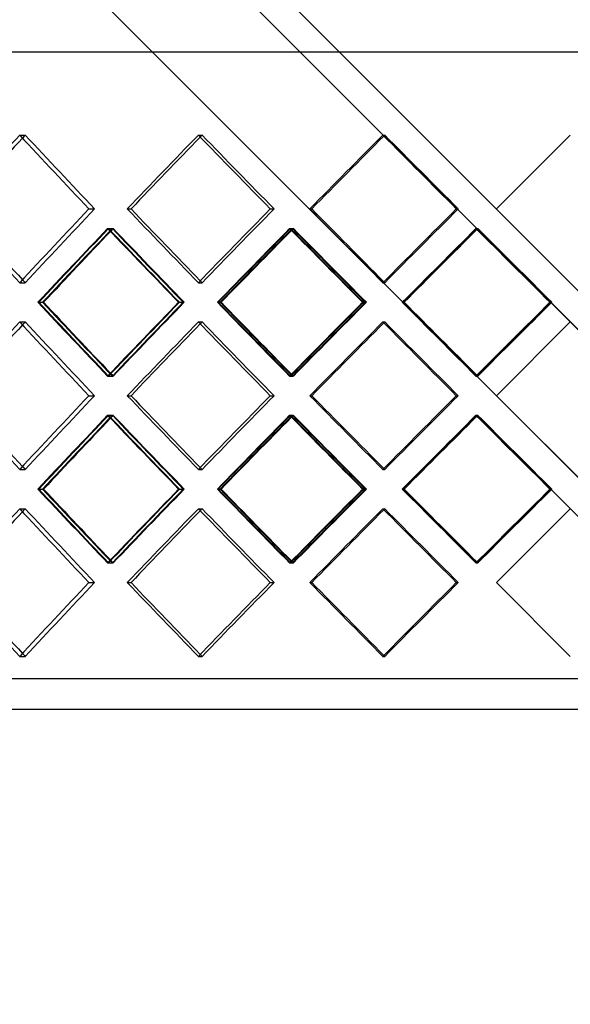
# Model space of a CAD drawing. Header units: millimetres. Extents: x -380 to 380, y -219 to 309.
# Tile 5 of 13: x -91 to 0, y -56 to 106. Entities that reach past the tile are written whole.
import ezdxf

# ---------------------------------------------------------------- set-up
doc = ezdxf.new("R2010")
doc.units = ezdxf.units.MM
doc.layers.add('HIDDEN', color=7, linetype='Continuous')
doc.layers.add('THICK', color=7, linetype='Continuous')

msp = doc.modelspace()

# ---------------------------------------------------------------- linework, layer by layer
at = {"layer": 'HIDDEN'}
for p, q in [((-243.75, 100.5), (243.75, 100.5)), ((-90.65, 86.77), (-89.73, 86.77)), ((-90.65, 86.77), (-89.73, 86.77)), ((-61.24, 86.77), (-60.62, 86.77)), ((-61.24, 86.77), (-60.62, 86.77)), ((-30.86, 86.77), (-30.55, 86.77)), ((-30.86, 86.77), (-30.55, 86.77)), ((-79.24, 74.62), (-78.32, 74.62)), ((-79.24, 74.62), (-78.32, 74.62)), ((-72.94, 74.62), (-72.31, 74.62)), ((-49.39, 74.62), (-48.77, 74.62)), ((-49.39, 74.62), (-48.77, 74.62)), ((-42.88, 74.62), (-42.57, 74.62)), ((-18.77, 74.62), (-18.46, 74.62)), ((-18.77, 74.62), (-18.46, 74.62)), ((-12.15, 74.62), (-12.15, 74.62)), ((-12.15, 74.62), (-12.15, 74.62)), ((-76.17, 71.39), (-75.25, 71.39)), ((-76.02, 71.39), (-75.4, 71.39)), ((-46.22, 71.39), (-45.6, 71.39)), ((-46.07, 71.39), (-45.75, 71.39)), ((-27.54, 59.23), (-15.38, 71.39)), ((-15.54, 71.39), (-15.23, 71.39)), ((-15.38, 71.39), (243.75, -187.75)), ((-15.38, 71.39), (-15.38, 71.39)), ((-90.65, 62.46), (-89.73, 62.46)), ((-90.65, 62.46), (-89.73, 62.46)), ((-61.24, 62.46), (-60.62, 62.46)), ((-61.24, 62.46), (-60.62, 62.46)), ((-30.86, 62.46), (-30.55, 62.46)), ((-30.86, 62.46), (-30.55, 62.46)), ((-87.53, 59.23), (-86.9, 59.23)), ((-64.48, 59.23), (-63.55, 59.23)), ((-64.36, 59.23), (-63.74, 59.23)), ((-57.99, 59.23), (-57.67, 59.23)), ((-34.19, 59.23), (-33.56, 59.23)), ((-34.07, 59.23), (-33.75, 59.23)), ((-15.38, 47.08), (-27.54, 59.23)), ((-27.54, 59.23), (-27.54, 59.23)), ((-3.23, 59.23), (-15.38, 47.08)), ((-3.35, 59.23), (-3.04, 59.23)), ((-3.23, 59.23), (-3.23, 59.23)), ((-90.65, 56), (-89.73, 56)), ((-90.65, 56), (-89.73, 56)), ((-61.24, 56), (-60.62, 56)), ((-61.24, 56), (-60.62, 56)), ((-30.86, 56), (-30.55, 56)), ((-30.86, 56), (-30.55, 56)), ((-76.17, 47.08), (-75.25, 47.08)), ((-76.02, 47.08), (-75.4, 47.08)), ((-46.22, 47.08), (-45.6, 47.08)), ((-46.07, 47.08), (-45.75, 47.08)), ((-15.54, 47.08), (-15.23, 47.08)), ((-15.38, 47.08), (-15.38, 47.08)), ((-79.24, 43.85), (-78.32, 43.85)), ((-79.24, 43.85), (-78.32, 43.85)), ((-72.94, 43.85), (-72.31, 43.85)), ((-49.39, 43.85), (-48.77, 43.85)), ((-49.39, 43.85), (-48.77, 43.85)), ((-42.88, 43.85), (-42.57, 43.85)), ((-18.77, 43.85), (-18.46, 43.85)), ((-18.77, 43.85), (-18.46, 43.85)), ((-12.15, 43.85), (-12.15, 43.85)), ((-12.15, 43.85), (-12.15, 43.85)), ((-76.17, 40.62), (-75.25, 40.62)), ((-76.02, 40.62), (-75.4, 40.62)), ((-46.22, 40.62), (-45.6, 40.62)), ((-46.07, 40.62), (-45.75, 40.62)), ((-27.54, 28.47), (-15.38, 40.62)), ((-15.54, 40.62), (-15.23, 40.62)), ((-15.38, 40.62), (243.75, -218.51)), ((-15.38, 40.62), (-15.38, 40.62)), ((-90.65, 31.7), (-89.73, 31.7)), ((-90.65, 31.7), (-89.73, 31.7)), ((-61.24, 31.7), (-60.62, 31.7)), ((-61.24, 31.7), (-60.62, 31.7)), ((-30.86, 31.7), (-30.55, 31.7)), ((-30.86, 31.7), (-30.55, 31.7)), ((-87.53, 28.47), (-86.9, 28.47)), ((-64.48, 28.47), (-63.55, 28.47)), ((-64.36, 28.47), (-63.74, 28.47)), ((-57.99, 28.47), (-57.67, 28.47)), ((-34.19, 28.47), (-33.56, 28.47)), ((-34.07, 28.47), (-33.75, 28.47)), ((-15.38, 16.31), (-27.54, 28.47)), ((-27.54, 28.47), (-27.54, 28.47)), ((-3.23, 28.47), (-15.38, 16.31)), ((-3.35, 28.47), (-3.04, 28.47)), ((-3.23, 28.47), (-3.23, 28.47)), ((-90.65, 25.24), (-89.73, 25.24)), ((-90.65, 25.24), (-89.73, 25.24)), ((-61.24, 25.24), (-60.62, 25.24)), ((-61.24, 25.24), (-60.62, 25.24)), ((-30.86, 25.24), (-30.55, 25.24)), ((-30.86, 25.24), (-30.55, 25.24)), ((-76.17, 16.31), (-75.25, 16.31)), ((-76.02, 16.31), (-75.4, 16.31)), ((-46.22, 16.31), (-45.6, 16.31)), ((-46.07, 16.31), (-45.75, 16.31)), ((-15.54, 16.31), (-15.23, 16.31)), ((-15.38, 16.31), (-15.38, 16.31)), ((-79.24, 13.08), (-78.32, 13.08)), ((-79.24, 13.08), (-78.32, 13.08)), ((-72.94, 13.08), (-72.31, 13.08)), ((-49.39, 13.08), (-48.77, 13.08)), ((-49.39, 13.08), (-48.77, 13.08)), ((-42.88, 13.08), (-42.57, 13.08)), ((-18.77, 13.08), (-18.46, 13.08)), ((-18.77, 13.08), (-18.46, 13.08)), ((-12.15, 13.08), (-12.15, 13.08)), ((-12.15, 13.08), (-12.15, 13.08)), ((-90.65, 0.93), (-89.73, 0.93)), ((-90.65, 0.93), (-89.73, 0.93)), ((-61.24, 0.93), (-60.62, 0.93)), ((-61.24, 0.93), (-60.62, 0.93)), ((-30.86, 0.93), (-30.55, 0.93)), ((-30.86, 0.93), (-30.55, 0.93)), ((243.75, -2.8), (-243.75, -2.8))]:
    msp.add_line(p, q, dxfattribs=at)
for centre, major_axis, ratio, start_param, end_param in [((0, 86.77), (-239.43, -239.43), 0.19076, -1.382301, -1.38027), ((0, 86.77), (-239.43, 239.43), 0.19076, 1.382301, 1.432177), ((0, 86.77), (-239.43, 239.43), 0.19076, 1.382301, 1.432177), ((0, 86.77), (-244.31, -244.31), 0.126329, -1.445133, -1.395764), ((0, 86.77), (-241.83, -241.83), 0.126329, -1.445133, -1.443816), ((0, 86.77), (-241.83, 241.83), 0.126329, 1.445133, 1.495008), ((0, 86.77), (-241.83, 241.83), 0.126329, 1.445133, 1.495008), ((0, 86.77), (-245.76, -245.76), 0.062915, -1.507964, -1.458595), ((0, 86.77), (-243.27, -243.27), 0.062915, -1.507964, -1.507317), ((0, 86.77), (-243.27, 243.27), 0.062915, 1.507964, 1.55784), ((0, 86.77), (-243.27, 243.27), 0.062915, 1.507964, 1.55784), ((0, 62.46), (-241.89, 241.89), 0.19076, 1.332932, 1.382301), ((0, 62.46), (-239.43, -239.43), 0.19076, -1.432177, -1.382301), ((0, 62.46), (-239.43, -239.43), 0.19076, -1.432177, -1.382301), ((0, 62.46), (-244.31, 244.31), 0.126329, 1.395764, 1.445133), ((0, 62.46), (-241.83, -241.83), 0.126329, -1.495008, -1.445133), ((0, 62.46), (-241.83, -241.83), 0.126329, -1.495008, -1.445133), ((0, 62.46), (-245.76, 245.76), 0.062915, 1.458595, 1.507964), ((0, 62.46), (-243.27, -243.27), 0.062915, -1.55784, -1.507964), ((0, 62.46), (-243.27, -243.27), 0.062915, -1.55784, -1.507964), ((0, 86.77), (-244.31, -244.31), 0.126329, -1.382622, -1.333079), ((0, 86.77), (-241.83, -241.83), 0.126329, -1.38198, -1.331925), ((0, 56), (-244.31, 244.31), 0.126329, 1.382622, 1.432011), ((0, 56), (-239.43, -239.43), 0.19076, -1.445454, -1.443465), ((0, 56), (-241.83, 241.83), 0.126329, 1.38198, 1.431876), ((0, 86.77), (-239.43, 239.43), 0.19076, 1.445454, 1.495509), ((0, 86.77), (-245.76, -245.76), 0.062915, -1.445453, -1.395911), ((0, 86.77), (-243.27, -243.27), 0.062915, -1.444811, -1.394757), ((0, 56), (-245.76, 245.76), 0.062915, 1.445453, 1.494843), ((0, 56), (-241.83, -241.83), 0.126329, -1.508286, -1.506985), ((0, 56), (-243.27, 243.27), 0.062915, 1.444811, 1.494708), ((0, 86.77), (-241.83, 241.83), 0.126329, 1.508286, 1.558341), ((0, 56), (-243.27, -243.27), 0.062915, -1.571118, -1.570472), ((0, 86.77), (-243.27, 243.27), 0.062915, 1.571118, 1.621172), ((0, 62.46), (-239.43, 239.43), 0.19076, 1.38027, 1.382301), ((0, 62.46), (-241.83, 241.83), 0.126329, 1.443816, 1.445133), ((0, 62.46), (-243.27, 243.27), 0.062915, 1.507317, 1.507964), ((0, 31.7), (-244.31, 244.31), 0.126329, 1.333079, 1.382622), ((0, 31.7), (-241.83, 241.83), 0.126329, 1.331925, 1.38198), ((0, 62.46), (-244.31, -244.31), 0.126329, -1.432011, -1.382622), ((0, 62.46), (-241.83, -241.83), 0.126329, -1.431876, -1.38198), ((0, 31.7), (-239.43, -239.43), 0.19076, -1.495509, -1.445454), ((0, 31.7), (-245.76, 245.76), 0.062915, 1.395911, 1.445453), ((0, 31.7), (-243.27, 243.27), 0.062915, 1.394757, 1.444811), ((0, 62.46), (-245.76, -245.76), 0.062915, -1.494843, -1.445453), ((0, 62.46), (-243.27, -243.27), 0.062915, -1.494708, -1.444811), ((0, 31.7), (-241.83, -241.83), 0.126329, -1.558341, -1.508286), ((0, 31.7), (-243.27, -243.27), 0.062915, -1.621172, -1.571118), ((0, 56), (-239.43, -239.43), 0.19076, -1.382301, -1.38027), ((0, 56), (-239.43, 239.43), 0.19076, 1.382301, 1.432177), ((0, 56), (-239.43, 239.43), 0.19076, 1.382301, 1.432177), ((0, 56), (-244.31, -244.31), 0.126329, -1.445133, -1.395764), ((0, 56), (-241.83, -241.83), 0.126329, -1.445133, -1.443816), ((0, 56), (-241.83, 241.83), 0.126329, 1.445133, 1.495008), ((0, 56), (-241.83, 241.83), 0.126329, 1.445133, 1.495008), ((0, 56), (-245.76, -245.76), 0.062915, -1.507964, -1.458595), ((0, 56), (-243.27, -243.27), 0.062915, -1.507964, -1.507317), ((0, 56), (-243.27, 243.27), 0.062915, 1.507964, 1.55784), ((0, 56), (-243.27, 243.27), 0.062915, 1.507964, 1.55784), ((0, 62.46), (-239.43, 239.43), 0.19076, 1.443465, 1.445454), ((0, 62.46), (-241.83, 241.83), 0.126329, 1.506985, 1.508286), ((0, 62.46), (-243.27, 243.27), 0.062915, 1.570472, 1.571118), ((0, 31.7), (-241.89, 241.89), 0.19076, 1.332932, 1.382301), ((0, 31.7), (-239.43, -239.43), 0.19076, -1.432177, -1.382301), ((0, 31.7), (-239.43, -239.43), 0.19076, -1.432177, -1.382301), ((0, 31.7), (-244.31, 244.31), 0.126329, 1.395764, 1.445133), ((0, 31.7), (-241.83, -241.83), 0.126329, -1.495008, -1.445133), ((0, 31.7), (-241.83, -241.83), 0.126329, -1.495008, -1.445133), ((0, 31.7), (-245.76, 245.76), 0.062915, 1.458595, 1.507964), ((0, 31.7), (-243.27, -243.27), 0.062915, -1.55784, -1.507964), ((0, 31.7), (-243.27, -243.27), 0.062915, -1.55784, -1.507964), ((0, 56), (-244.31, -244.31), 0.126329, -1.382622, -1.333079), ((0, 56), (-241.83, -241.83), 0.126329, -1.38198, -1.331925), ((0, 25.24), (-244.31, 244.31), 0.126329, 1.382622, 1.432011), ((0, 25.24), (-239.43, -239.43), 0.19076, -1.445454, -1.443465), ((0, 25.24), (-241.83, 241.83), 0.126329, 1.38198, 1.431876), ((0, 56), (-239.43, 239.43), 0.19076, 1.445454, 1.495509), ((0, 56), (-245.76, -245.76), 0.062915, -1.445453, -1.395911), ((0, 56), (-243.27, -243.27), 0.062915, -1.444811, -1.394757), ((0, 25.24), (-245.76, 245.76), 0.062915, 1.445453, 1.494843), ((0, 25.24), (-241.83, -241.83), 0.126329, -1.508286, -1.506985), ((0, 25.24), (-243.27, 243.27), 0.062915, 1.444811, 1.494708), ((0, 56), (-241.83, 241.83), 0.126329, 1.508286, 1.558341), ((0, 25.24), (-243.27, -243.27), 0.062915, -1.571118, -1.570472), ((0, 56), (-243.27, 243.27), 0.062915, 1.571118, 1.621172), ((0, 31.7), (-239.43, 239.43), 0.19076, 1.38027, 1.382301), ((0, 31.7), (-241.83, 241.83), 0.126329, 1.443816, 1.445133), ((0, 31.7), (-243.27, 243.27), 0.062915, 1.507317, 1.507964), ((0, 0.93), (-244.31, 244.31), 0.126329, 1.333079, 1.382622), ((0, 0.93), (-241.83, 241.83), 0.126329, 1.331925, 1.38198), ((0, 31.7), (-244.31, -244.31), 0.126329, -1.432011, -1.382622), ((0, 31.7), (-241.83, -241.83), 0.126329, -1.431876, -1.38198), ((0, 0.93), (-239.43, -239.43), 0.19076, -1.495509, -1.445454), ((0, 0.93), (-245.76, 245.76), 0.062915, 1.395911, 1.445453), ((0, 0.93), (-243.27, 243.27), 0.062915, 1.394757, 1.444811), ((0, 31.7), (-245.76, -245.76), 0.062915, -1.494843, -1.445453), ((0, 31.7), (-243.27, -243.27), 0.062915, -1.494708, -1.444811), ((0, 0.93), (-241.83, -241.83), 0.126329, -1.558341, -1.508286), ((0, 0.93), (-243.27, -243.27), 0.062915, -1.621172, -1.571118), ((0, 25.24), (-239.43, -239.43), 0.19076, -1.382301, -1.38027), ((0, 25.24), (-239.43, 239.43), 0.19076, 1.382301, 1.432177), ((0, 25.24), (-239.43, 239.43), 0.19076, 1.382301, 1.432177), ((0, 25.24), (-244.31, -244.31), 0.126329, -1.445133, -1.395764), ((0, 25.24), (-241.83, -241.83), 0.126329, -1.445133, -1.443816), ((0, 25.24), (-241.83, 241.83), 0.126329, 1.445133, 1.495008), ((0, 25.24), (-241.83, 241.83), 0.126329, 1.445133, 1.495008), ((0, 25.24), (-245.76, -245.76), 0.062915, -1.507964, -1.458595), ((0, 25.24), (-243.27, -243.27), 0.062915, -1.507964, -1.507317), ((0, 25.24), (-243.27, 243.27), 0.062915, 1.507964, 1.55784), ((0, 25.24), (-243.27, 243.27), 0.062915, 1.507964, 1.55784), ((0, 31.7), (-239.43, 239.43), 0.19076, 1.443465, 1.445454), ((0, 31.7), (-241.83, 241.83), 0.126329, 1.506985, 1.508286), ((0, 31.7), (-243.27, 243.27), 0.062915, 1.570472, 1.571118), ((0, 0.93), (-241.89, 241.89), 0.19076, 1.332932, 1.382301), ((0, 0.93), (-239.43, -239.43), 0.19076, -1.432177, -1.382301), ((0, 0.93), (-239.43, -239.43), 0.19076, -1.432177, -1.382301), ((0, 0.93), (-244.31, 244.31), 0.126329, 1.395764, 1.445133), ((0, 0.93), (-241.83, -241.83), 0.126329, -1.495008, -1.445133), ((0, 0.93), (-241.83, -241.83), 0.126329, -1.495008, -1.445133), ((0, 0.93), (-245.76, 245.76), 0.062915, 1.458595, 1.507964), ((0, 0.93), (-243.27, -243.27), 0.062915, -1.55784, -1.507964), ((0, 0.93), (-243.27, -243.27), 0.062915, -1.55784, -1.507964), ((0, 0.93), (-239.43, 239.43), 0.19076, 1.38027, 1.382301), ((0, 0.93), (-241.83, 241.83), 0.126329, 1.443816, 1.445133), ((0, 0.93), (-243.27, 243.27), 0.062915, 1.507317, 1.507964)]:
    msp.add_ellipse(centre, major_axis=major_axis, ratio=ratio, start_param=start_param, end_param=end_param, dxfattribs=at)
at = {"layer": 'THICK'}
for p, q in [((-246.25, 308.71), (15.38, 47.08)), ((-246.25, 308.71), (246.25, -183.79)), ((-246.25, 302.25), (12.15, 43.85)), ((-246.25, 277.95), (15.38, 16.31)), ((-380, 100.5), (380, 100.5)), ((-12.15, 74.62), (0, 86.77)), ((-72.94, 74.62), (-72.31, 74.62)), ((-42.88, 74.62), (-42.57, 74.62)), ((-87.64, 59.23), (-86.72, 59.23)), ((-58.1, 59.23), (-57.48, 59.23)), ((-27.65, 59.23), (-27.34, 59.23)), ((-12.15, 43.85), (0, 56)), ((-72.94, 43.85), (-72.31, 43.85)), ((-42.88, 43.85), (-42.57, 43.85)), ((-12.15, 43.85), (246.25, -214.55)), ((-87.64, 28.47), (-86.72, 28.47)), ((-58.1, 28.47), (-57.48, 28.47)), ((-27.65, 28.47), (-27.34, 28.47)), ((-12.15, 13.08), (0, 25.24)), ((-72.94, 13.08), (-72.31, 13.08)), ((-42.88, 13.08), (-42.57, 13.08)), ((0, 0.93), (-12.15, 13.08)), ((246.25, -7.8), (-246.25, -7.8))]:
    msp.add_line(p, q, dxfattribs=at)
for centre, major_axis, ratio, start_param, end_param in [((0, 86.77), (-241.89, -241.89), 0.19076, -1.382301, -1.332932), ((0, 86.77), (-239.43, -239.43), 0.19076, -1.38027, -1.332425), ((0, 86.77), (-241.89, 241.89), 0.19076, 1.382301, 1.43167), ((0, 86.77), (-244.31, -244.31), 0.126329, -1.445133, -1.395764), ((0, 86.77), (-241.83, -241.83), 0.126329, -1.443816, -1.395257), ((0, 86.77), (-244.31, 244.31), 0.126329, 1.445133, 1.494502), ((0, 86.77), (-245.76, -245.76), 0.062915, -1.507964, -1.458595), ((0, 86.77), (-243.27, -243.27), 0.062915, -1.507317, -1.458089), ((0, 86.77), (-245.76, 245.76), 0.062915, 1.507964, 1.557334), ((0, 62.46), (-241.89, 241.89), 0.19076, 1.332932, 1.382301), ((0, 62.46), (-239.43, 239.43), 0.19076, 1.332425, 1.38027), ((0, 62.46), (-241.89, -241.89), 0.19076, -1.43167, -1.382301), ((0, 62.46), (-244.31, 244.31), 0.126329, 1.395764, 1.445133), ((0, 62.46), (-241.83, 241.83), 0.126329, 1.395257, 1.443816), ((0, 62.46), (-244.31, -244.31), 0.126329, -1.494502, -1.445133), ((0, 62.46), (-245.76, 245.76), 0.062915, 1.458595, 1.507964), ((0, 62.46), (-243.27, 243.27), 0.062915, 1.458089, 1.507317), ((0, 62.46), (-245.76, -245.76), 0.062915, -1.557334, -1.507964), ((0, 56), (-241.89, -241.89), 0.19076, -1.444812, -1.395423), ((0, 86.77), (-241.89, 241.89), 0.19076, 1.444812, 1.494354), ((0, 56), (-244.31, -244.31), 0.126329, -1.507644, -1.458254), ((0, 86.77), (-244.31, 244.31), 0.126329, 1.507644, 1.557186), ((0, 56), (-245.76, -245.76), 0.062915, -1.570476, -1.521086), ((0, 86.77), (-245.76, 245.76), 0.062915, 1.570476, 1.620018), ((0, 56), (-239.43, -239.43), 0.19076, -1.443465, -1.395557), ((0, 56), (-241.83, -241.83), 0.126329, -1.506985, -1.458389), ((0, 56), (-243.27, -243.27), 0.062915, -1.570472, -1.521221), ((0, 62.46), (-241.89, 241.89), 0.19076, 1.395423, 1.444812), ((0, 62.46), (-239.43, 239.43), 0.19076, 1.395557, 1.443465), ((0, 31.7), (-241.89, -241.89), 0.19076, -1.494354, -1.444812), ((0, 62.46), (-244.31, 244.31), 0.126329, 1.458254, 1.507644), ((0, 62.46), (-241.83, 241.83), 0.126329, 1.458389, 1.506985), ((0, 31.7), (-244.31, -244.31), 0.126329, -1.557186, -1.507644), ((0, 62.46), (-245.76, 245.76), 0.062915, 1.521086, 1.570476), ((0, 62.46), (-243.27, 243.27), 0.062915, 1.521221, 1.570472), ((0, 31.7), (-245.76, -245.76), 0.062915, -1.620018, -1.570476), ((0, 56), (-241.89, -241.89), 0.19076, -1.382301, -1.332932), ((0, 56), (-239.43, -239.43), 0.19076, -1.38027, -1.332425), ((0, 56), (-241.89, 241.89), 0.19076, 1.382301, 1.43167), ((0, 56), (-244.31, -244.31), 0.126329, -1.445133, -1.395764), ((0, 56), (-241.83, -241.83), 0.126329, -1.443816, -1.395257), ((0, 56), (-244.31, 244.31), 0.126329, 1.445133, 1.494502), ((0, 56), (-245.76, -245.76), 0.062915, -1.507964, -1.458595), ((0, 56), (-243.27, -243.27), 0.062915, -1.507317, -1.458089), ((0, 56), (-245.76, 245.76), 0.062915, 1.507964, 1.557334), ((0, 31.7), (-241.89, 241.89), 0.19076, 1.332932, 1.382301), ((0, 31.7), (-239.43, 239.43), 0.19076, 1.332425, 1.38027), ((0, 31.7), (-241.89, -241.89), 0.19076, -1.43167, -1.382301), ((0, 31.7), (-244.31, 244.31), 0.126329, 1.395764, 1.445133), ((0, 31.7), (-241.83, 241.83), 0.126329, 1.395257, 1.443816), ((0, 31.7), (-244.31, -244.31), 0.126329, -1.494502, -1.445133), ((0, 31.7), (-245.76, 245.76), 0.062915, 1.458595, 1.507964), ((0, 31.7), (-243.27, 243.27), 0.062915, 1.458089, 1.507317), ((0, 31.7), (-245.76, -245.76), 0.062915, -1.557334, -1.507964), ((0, 25.24), (-241.89, -241.89), 0.19076, -1.444812, -1.395423), ((0, 56), (-241.89, 241.89), 0.19076, 1.444812, 1.494354), ((0, 25.24), (-244.31, -244.31), 0.126329, -1.507644, -1.458254), ((0, 56), (-244.31, 244.31), 0.126329, 1.507644, 1.557186), ((0, 25.24), (-245.76, -245.76), 0.062915, -1.570476, -1.521086), ((0, 56), (-245.76, 245.76), 0.062915, 1.570476, 1.620018), ((0, 25.24), (-239.43, -239.43), 0.19076, -1.443465, -1.395557), ((0, 25.24), (-241.83, -241.83), 0.126329, -1.506985, -1.458389), ((0, 25.24), (-243.27, -243.27), 0.062915, -1.570472, -1.521221), ((0, 31.7), (-241.89, 241.89), 0.19076, 1.395423, 1.444812), ((0, 31.7), (-239.43, 239.43), 0.19076, 1.395557, 1.443465), ((0, 0.93), (-241.89, -241.89), 0.19076, -1.494354, -1.444812), ((0, 31.7), (-244.31, 244.31), 0.126329, 1.458254, 1.507644), ((0, 31.7), (-241.83, 241.83), 0.126329, 1.458389, 1.506985), ((0, 0.93), (-244.31, -244.31), 0.126329, -1.557186, -1.507644), ((0, 31.7), (-245.76, 245.76), 0.062915, 1.521086, 1.570476), ((0, 31.7), (-243.27, 243.27), 0.062915, 1.521221, 1.570472), ((0, 0.93), (-245.76, -245.76), 0.062915, -1.620018, -1.570476), ((0, 25.24), (-241.89, -241.89), 0.19076, -1.382301, -1.332932), ((0, 25.24), (-239.43, -239.43), 0.19076, -1.38027, -1.332425), ((0, 25.24), (-241.89, 241.89), 0.19076, 1.382301, 1.43167), ((0, 25.24), (-244.31, -244.31), 0.126329, -1.445133, -1.395764), ((0, 25.24), (-241.83, -241.83), 0.126329, -1.443816, -1.395257), ((0, 25.24), (-244.31, 244.31), 0.126329, 1.445133, 1.494502), ((0, 25.24), (-245.76, -245.76), 0.062915, -1.507964, -1.458595), ((0, 25.24), (-243.27, -243.27), 0.062915, -1.507317, -1.458089), ((0, 25.24), (-245.76, 245.76), 0.062915, 1.507964, 1.557334), ((0, 0.93), (-241.89, 241.89), 0.19076, 1.332932, 1.382301), ((0, 0.93), (-239.43, 239.43), 0.19076, 1.332425, 1.38027), ((0, 0.93), (-241.89, -241.89), 0.19076, -1.43167, -1.382301), ((0, 0.93), (-244.31, 244.31), 0.126329, 1.395764, 1.445133), ((0, 0.93), (-241.83, 241.83), 0.126329, 1.395257, 1.443816), ((0, 0.93), (-244.31, -244.31), 0.126329, -1.494502, -1.445133), ((0, 0.93), (-245.76, 245.76), 0.062915, 1.458595, 1.507964), ((0, 0.93), (-243.27, 243.27), 0.062915, 1.458089, 1.507317), ((0, 0.93), (-245.76, -245.76), 0.062915, -1.557334, -1.507964)]:
    msp.add_ellipse(centre, major_axis=major_axis, ratio=ratio, start_param=start_param, end_param=end_param, dxfattribs=at)

doc.saveas('drawing.dxf')
